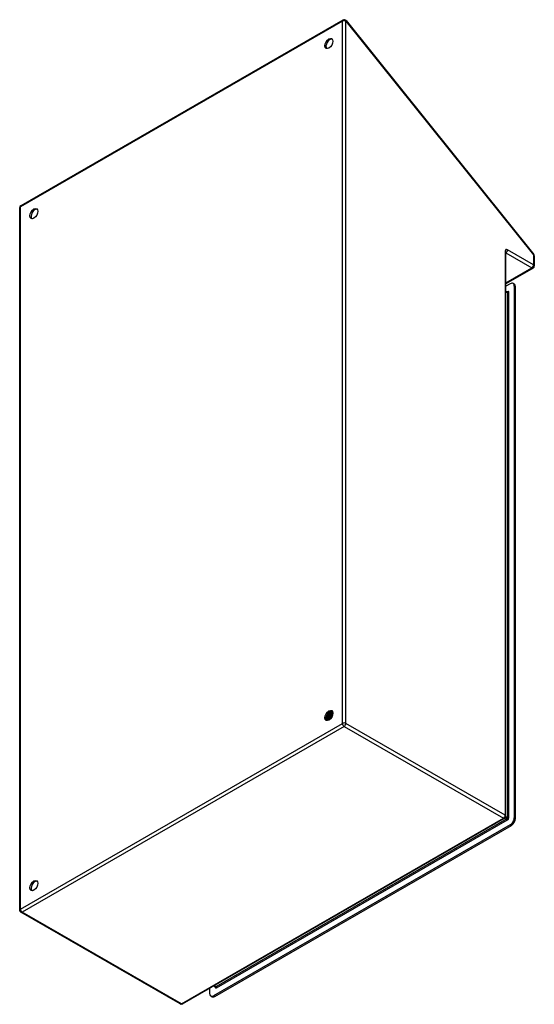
# Model space of a CAD drawing. Header units: inches. Extents: x 95 to 112.9, y 27.3 to 61.5.
import ezdxf

# ---------------------------------------------------------------- set-up
doc = ezdxf.new("R2010")
doc.units = ezdxf.units.IN
doc.header["$MEASUREMENT"] = 0
doc.layers.add('Visible Edges(ANSI)', color=7, linetype='Continuous', lineweight=25)
doc.layers.add('Visible Tangent Edges(ANSI)', color=7, linetype='Continuous', lineweight=25)

msp = doc.modelspace()

# ---------------------------------------------------------------- linework, layer by layer
at = {"layer": 'Visible Edges(ANSI)'}
for p, q in [((106.246, 61.515), (95.051, 55.069)), ((106.354, 61.495), (112.881, 53.379)), ((95.009, 54.996), (95.009, 30.613)), ((111.91, 33.871), (111.91, 53.454)), ((112.9, 53.326), (112.9, 52.978)), ((112.858, 52.905), (111.91, 52.36)), ((112.065, 52.359), (111.91, 52.269)), ((112.201, 52.347), (112.163, 52.368)), ((111.91, 52.101), (111.963, 52.071)), ((112.204, 52.278), (112.204, 33.815)), ((112.242, 33.794), (112.242, 52.256)), ((105.691, 37.295), (105.675, 37.286)), ((105.702, 37.366), (105.699, 37.367)), ((105.726, 37.275), (105.71, 37.266)), ((105.715, 37.394), (105.718, 37.392)), ((105.739, 37.35), (105.736, 37.351)), ((105.752, 37.378), (105.755, 37.377)), ((105.777, 37.334), (105.774, 37.335)), ((105.78, 37.494), (105.779, 37.495)), ((105.781, 37.478), (105.781, 37.459)), ((105.789, 37.363), (105.792, 37.361)), ((105.806, 37.503), (105.809, 37.501)), ((105.814, 37.318), (105.811, 37.32)), ((105.814, 37.478), (105.812, 37.48)), ((105.816, 37.458), (105.816, 37.439)), ((105.826, 37.347), (105.829, 37.346)), ((105.839, 37.486), (105.842, 37.485)), ((105.849, 37.498), (105.846, 37.5)), ((105.849, 37.462), (105.846, 37.464)), ((105.851, 37.303), (105.849, 37.304)), ((105.851, 37.438), (105.851, 37.419)), ((105.863, 37.332), (105.866, 37.331)), ((105.873, 37.469), (105.875, 37.468)), ((105.883, 37.446), (105.88, 37.448)), ((105.883, 37.478), (105.881, 37.48)), ((105.886, 37.418), (105.886, 37.399)), ((105.674, 37.253), (105.671, 37.254)), ((105.676, 37.238), (105.673, 37.24)), ((105.691, 37.26), (105.694, 37.258)), ((105.711, 37.218), (105.708, 37.22)), ((105.712, 37.233), (105.709, 37.235)), ((105.729, 37.241), (105.732, 37.239)), ((105.76, 37.255), (105.744, 37.246)), ((105.75, 37.214), (105.747, 37.215)), ((105.767, 37.222), (105.77, 37.221)), ((105.779, 37.222), (105.776, 37.224)), ((105.793, 37.234), (105.779, 37.226)), ((105.791, 37.233), (105.792, 37.232)), ((100.673, 27.351), (111.868, 33.798)), ((112.065, 33.574), (101.753, 27.636)), ((101.791, 27.615), (112.102, 33.553)), ((100.589, 27.351), (95.051, 30.54)), ((101.614, 27.717), (101.614, 27.893)), ((101.761, 27.978), (101.812, 27.949)), ((101.693, 27.605), (101.655, 27.627))]:
    msp.add_line(p, q, dxfattribs=at)
at = {"layer": 'Visible Edges(ANSI)', "flags": 128}
for points in [[(111.91, 53.456), (111.91, 53.456), (111.91, 53.454)], [(111.967, 52.07), (111.966, 52.07), (111.963, 52.071)], [(105.736, 37.351), (105.733, 37.347), (105.731, 37.343), (105.728, 37.339), (105.725, 37.335), (105.722, 37.331), (105.718, 37.327), (105.715, 37.324), (105.712, 37.32), (105.709, 37.317), (105.706, 37.313), (105.702, 37.31), (105.699, 37.307), (105.696, 37.304), (105.692, 37.301), (105.689, 37.299), (105.685, 37.296), (105.682, 37.294), (105.678, 37.291), (105.675, 37.289), (105.672, 37.287), (105.668, 37.285), (105.665, 37.283), (105.661, 37.282), (105.658, 37.28)], [(105.658, 37.278), (105.661, 37.279), (105.665, 37.28), (105.668, 37.282), (105.672, 37.284), (105.675, 37.286), (105.679, 37.288), (105.683, 37.291), (105.686, 37.293), (105.69, 37.296), (105.693, 37.298), (105.697, 37.301), (105.7, 37.304), (105.704, 37.307), (105.707, 37.311), (105.711, 37.314), (105.714, 37.318), (105.717, 37.321), (105.721, 37.325), (105.724, 37.329), (105.727, 37.333), (105.73, 37.337), (105.733, 37.341), (105.736, 37.345), (105.739, 37.35)], [(105.671, 37.254), (105.671, 37.255), (105.67, 37.256), (105.67, 37.257), (105.669, 37.258), (105.669, 37.259), (105.668, 37.26), (105.668, 37.261), (105.668, 37.262), (105.667, 37.263), (105.667, 37.264), (105.666, 37.265), (105.666, 37.267), (105.665, 37.268), (105.665, 37.269), (105.665, 37.27), (105.664, 37.271), (105.664, 37.272), (105.663, 37.273), (105.663, 37.274), (105.662, 37.275), (105.662, 37.276), (105.662, 37.277), (105.661, 37.278), (105.661, 37.279)], [(105.664, 37.32), (105.666, 37.322), (105.668, 37.323), (105.67, 37.325), (105.672, 37.326), (105.674, 37.328), (105.676, 37.329), (105.678, 37.331), (105.68, 37.333), (105.682, 37.335), (105.684, 37.337), (105.686, 37.338), (105.688, 37.34), (105.689, 37.342), (105.691, 37.344), (105.693, 37.346), (105.695, 37.349), (105.697, 37.351), (105.699, 37.353), (105.7, 37.355), (105.702, 37.357), (105.704, 37.36), (105.706, 37.362), (105.707, 37.364), (105.709, 37.367)], [(105.665, 37.324), (105.667, 37.326), (105.669, 37.327), (105.67, 37.329), (105.672, 37.33), (105.673, 37.332), (105.675, 37.333), (105.677, 37.335), (105.678, 37.336), (105.68, 37.338), (105.681, 37.34), (105.683, 37.341), (105.684, 37.343), (105.686, 37.345), (105.687, 37.347), (105.689, 37.349), (105.69, 37.35), (105.692, 37.352), (105.693, 37.354), (105.695, 37.356), (105.696, 37.358), (105.698, 37.36), (105.699, 37.362), (105.7, 37.364), (105.702, 37.366)], [(105.686, 37.27), (105.686, 37.271), (105.685, 37.271), (105.684, 37.272), (105.683, 37.272), (105.682, 37.272), (105.681, 37.273), (105.68, 37.273), (105.68, 37.274), (105.679, 37.274), (105.678, 37.275), (105.677, 37.275), (105.676, 37.276), (105.675, 37.276), (105.674, 37.276), (105.674, 37.277), (105.673, 37.277), (105.672, 37.278), (105.671, 37.278), (105.67, 37.279), (105.669, 37.279), (105.668, 37.28), (105.668, 37.28), (105.667, 37.281), (105.666, 37.281)], [(105.699, 37.367), (105.697, 37.365), (105.696, 37.363), (105.695, 37.362), (105.694, 37.36), (105.692, 37.358), (105.691, 37.357), (105.69, 37.355), (105.689, 37.353), (105.687, 37.352), (105.686, 37.35), (105.685, 37.349), (105.683, 37.347), (105.682, 37.345), (105.681, 37.344), (105.679, 37.342), (105.678, 37.341), (105.677, 37.339), (105.675, 37.338), (105.674, 37.337), (105.672, 37.335), (105.671, 37.334), (105.67, 37.332), (105.668, 37.331), (105.667, 37.33)], [(105.679, 37.288), (105.679, 37.287), (105.68, 37.286), (105.68, 37.284), (105.681, 37.283), (105.681, 37.282), (105.682, 37.281), (105.682, 37.28), (105.683, 37.278), (105.683, 37.277), (105.684, 37.276), (105.684, 37.275), (105.685, 37.274), (105.685, 37.273), (105.686, 37.271), (105.686, 37.27), (105.687, 37.269), (105.687, 37.268), (105.688, 37.267), (105.688, 37.265), (105.689, 37.264), (105.689, 37.263), (105.69, 37.262), (105.691, 37.261), (105.691, 37.26)], [(105.699, 37.367), (105.698, 37.367), (105.697, 37.368), (105.697, 37.368), (105.696, 37.368), (105.696, 37.369), (105.695, 37.369), (105.694, 37.369), (105.694, 37.37), (105.693, 37.37), (105.693, 37.371), (105.692, 37.371), (105.691, 37.371), (105.691, 37.372), (105.69, 37.372), (105.689, 37.372), (105.689, 37.373), (105.688, 37.373), (105.688, 37.373), (105.687, 37.374), (105.686, 37.374), (105.686, 37.375), (105.685, 37.375), (105.685, 37.375), (105.684, 37.376)], [(105.851, 37.304), (105.844, 37.307), (105.837, 37.31), (105.831, 37.313), (105.824, 37.316), (105.817, 37.319), (105.81, 37.322), (105.803, 37.325), (105.796, 37.328), (105.789, 37.331), (105.782, 37.334), (105.775, 37.337), (105.768, 37.341), (105.761, 37.344), (105.754, 37.347), (105.747, 37.35), (105.74, 37.353), (105.733, 37.356), (105.727, 37.359), (105.72, 37.362), (105.713, 37.365), (105.706, 37.368), (105.699, 37.371), (105.692, 37.374), (105.685, 37.378)], [(105.691, 37.295), (105.693, 37.296), (105.696, 37.298), (105.698, 37.299), (105.701, 37.301), (105.703, 37.303), (105.705, 37.305), (105.708, 37.307), (105.71, 37.309), (105.713, 37.311), (105.715, 37.313), (105.717, 37.315), (105.72, 37.318), (105.722, 37.32), (105.724, 37.323), (105.727, 37.325), (105.729, 37.328), (105.731, 37.33), (105.733, 37.333), (105.736, 37.336), (105.738, 37.338), (105.74, 37.341), (105.742, 37.344), (105.744, 37.347), (105.746, 37.35)], [(105.774, 37.335), (105.771, 37.331), (105.768, 37.326), (105.765, 37.322), (105.762, 37.318), (105.758, 37.314), (105.755, 37.31), (105.752, 37.306), (105.748, 37.302), (105.745, 37.298), (105.742, 37.295), (105.738, 37.291), (105.735, 37.288), (105.731, 37.285), (105.727, 37.282), (105.724, 37.279), (105.72, 37.276), (105.716, 37.273), (105.713, 37.271), (105.709, 37.269), (105.705, 37.266), (105.702, 37.265), (105.698, 37.263), (105.695, 37.261), (105.691, 37.26)], [(105.694, 37.258), (105.698, 37.26), (105.701, 37.261), (105.705, 37.263), (105.709, 37.265), (105.712, 37.267), (105.716, 37.269), (105.72, 37.272), (105.723, 37.275), (105.727, 37.277), (105.73, 37.28), (105.734, 37.283), (105.738, 37.286), (105.741, 37.29), (105.745, 37.293), (105.748, 37.297), (105.752, 37.301), (105.755, 37.304), (105.758, 37.308), (105.762, 37.312), (105.765, 37.316), (105.768, 37.321), (105.771, 37.325), (105.774, 37.329), (105.777, 37.334)], [(105.698, 37.403), (105.699, 37.403), (105.7, 37.402), (105.7, 37.402), (105.701, 37.402), (105.702, 37.401), (105.702, 37.401), (105.703, 37.4), (105.704, 37.4), (105.705, 37.4), (105.705, 37.399), (105.706, 37.399), (105.707, 37.398), (105.707, 37.398), (105.708, 37.398), (105.709, 37.397), (105.709, 37.397), (105.71, 37.396), (105.711, 37.396), (105.711, 37.396), (105.712, 37.395), (105.713, 37.395), (105.714, 37.394), (105.714, 37.394), (105.715, 37.394)], [(105.709, 37.367), (105.709, 37.367), (105.708, 37.367), (105.708, 37.367), (105.708, 37.367), (105.707, 37.367), (105.707, 37.366), (105.707, 37.366), (105.707, 37.366), (105.706, 37.366), (105.706, 37.366), (105.706, 37.366), (105.705, 37.366), (105.705, 37.366), (105.705, 37.366), (105.704, 37.366), (105.704, 37.366), (105.704, 37.366), (105.704, 37.366), (105.703, 37.366), (105.703, 37.366), (105.703, 37.366), (105.702, 37.366), (105.702, 37.366), (105.702, 37.366)], [(105.736, 37.351), (105.735, 37.352), (105.734, 37.352), (105.733, 37.353), (105.732, 37.354), (105.731, 37.354), (105.729, 37.355), (105.728, 37.356), (105.727, 37.356), (105.726, 37.357), (105.725, 37.358), (105.724, 37.358), (105.723, 37.359), (105.721, 37.359), (105.72, 37.36), (105.719, 37.361), (105.718, 37.361), (105.717, 37.362), (105.716, 37.363), (105.715, 37.363), (105.713, 37.364), (105.712, 37.365), (105.711, 37.365), (105.71, 37.366), (105.709, 37.367)], [(105.739, 37.459), (105.738, 37.456), (105.738, 37.453), (105.737, 37.451), (105.736, 37.448), (105.736, 37.445), (105.735, 37.442), (105.734, 37.44), (105.733, 37.437), (105.732, 37.434), (105.731, 37.431), (105.73, 37.429), (105.729, 37.426), (105.728, 37.423), (105.727, 37.42), (105.726, 37.418), (105.725, 37.415), (105.724, 37.412), (105.723, 37.409), (105.721, 37.407), (105.72, 37.404), (105.719, 37.401), (105.718, 37.399), (105.716, 37.396), (105.715, 37.394)], [(105.716, 37.269), (105.717, 37.268), (105.717, 37.267), (105.718, 37.266), (105.718, 37.265), (105.719, 37.264), (105.719, 37.262), (105.72, 37.261), (105.721, 37.26), (105.721, 37.259), (105.722, 37.258), (105.722, 37.256), (105.723, 37.255), (105.723, 37.254), (105.724, 37.253), (105.724, 37.252), (105.725, 37.25), (105.725, 37.249), (105.726, 37.248), (105.726, 37.247), (105.727, 37.246), (105.728, 37.244), (105.728, 37.243), (105.729, 37.242), (105.729, 37.241)], [(105.718, 37.392), (105.719, 37.395), (105.721, 37.398), (105.722, 37.401), (105.724, 37.404), (105.725, 37.407), (105.726, 37.41), (105.728, 37.413), (105.729, 37.415), (105.73, 37.418), (105.731, 37.421), (105.732, 37.424), (105.733, 37.427), (105.734, 37.43), (105.735, 37.433), (105.736, 37.436), (105.737, 37.439), (105.738, 37.442), (105.739, 37.445), (105.74, 37.448), (105.74, 37.451), (105.741, 37.454), (105.742, 37.457), (105.742, 37.46), (105.743, 37.463)], [(105.718, 37.392), (105.718, 37.392), (105.718, 37.392), (105.719, 37.392), (105.719, 37.393), (105.719, 37.393), (105.72, 37.393), (105.72, 37.393), (105.72, 37.393), (105.72, 37.393), (105.721, 37.393), (105.721, 37.393), (105.721, 37.393), (105.722, 37.393), (105.722, 37.393), (105.722, 37.393), (105.722, 37.393), (105.723, 37.393), (105.723, 37.393), (105.723, 37.393), (105.723, 37.393), (105.724, 37.393), (105.724, 37.394), (105.724, 37.394), (105.725, 37.394)], [(105.725, 37.394), (105.726, 37.397), (105.727, 37.4), (105.729, 37.402), (105.73, 37.405), (105.731, 37.408), (105.733, 37.412), (105.734, 37.415), (105.735, 37.418), (105.736, 37.421), (105.737, 37.424), (105.738, 37.427), (105.739, 37.43), (105.74, 37.433), (105.74, 37.436), (105.741, 37.439), (105.742, 37.442), (105.743, 37.445), (105.743, 37.448), (105.744, 37.451), (105.744, 37.454), (105.745, 37.457), (105.745, 37.46), (105.745, 37.463), (105.746, 37.466)], [(105.725, 37.394), (105.726, 37.393), (105.727, 37.392), (105.728, 37.392), (105.729, 37.391), (105.73, 37.39), (105.731, 37.39), (105.733, 37.389), (105.734, 37.388), (105.735, 37.388), (105.736, 37.387), (105.737, 37.386), (105.738, 37.386), (105.739, 37.385), (105.741, 37.384), (105.742, 37.384), (105.743, 37.383), (105.744, 37.383), (105.745, 37.382), (105.746, 37.381), (105.747, 37.381), (105.749, 37.38), (105.75, 37.379), (105.751, 37.379), (105.752, 37.378)], [(105.726, 37.275), (105.728, 37.276), (105.731, 37.278), (105.733, 37.28), (105.736, 37.282), (105.738, 37.283), (105.741, 37.285), (105.743, 37.288), (105.746, 37.29), (105.749, 37.292), (105.751, 37.294), (105.754, 37.297), (105.756, 37.299), (105.758, 37.302), (105.761, 37.304), (105.763, 37.307), (105.766, 37.31), (105.768, 37.312), (105.77, 37.315), (105.772, 37.318), (105.775, 37.321), (105.777, 37.324), (105.779, 37.327), (105.781, 37.331), (105.783, 37.334)], [(105.811, 37.32), (105.808, 37.315), (105.806, 37.31), (105.803, 37.306), (105.799, 37.302), (105.796, 37.297), (105.793, 37.293), (105.79, 37.289), (105.786, 37.285), (105.783, 37.282), (105.78, 37.278), (105.776, 37.274), (105.773, 37.271), (105.769, 37.268), (105.766, 37.264), (105.762, 37.261), (105.758, 37.259), (105.755, 37.256), (105.751, 37.253), (105.747, 37.251), (105.744, 37.248), (105.74, 37.246), (105.736, 37.244), (105.733, 37.243), (105.729, 37.241)], [(105.732, 37.239), (105.736, 37.241), (105.739, 37.243), (105.743, 37.245), (105.747, 37.247), (105.75, 37.249), (105.754, 37.252), (105.758, 37.254), (105.761, 37.257), (105.765, 37.26), (105.769, 37.263), (105.772, 37.266), (105.776, 37.27), (105.779, 37.273), (105.783, 37.277), (105.786, 37.28), (105.79, 37.284), (105.793, 37.288), (105.796, 37.292), (105.799, 37.296), (105.802, 37.3), (105.806, 37.305), (105.809, 37.309), (105.812, 37.314), (105.814, 37.318)], [(105.746, 37.35), (105.746, 37.35), (105.745, 37.35), (105.745, 37.35), (105.745, 37.35), (105.745, 37.35), (105.744, 37.35), (105.744, 37.35), (105.744, 37.35), (105.744, 37.35), (105.743, 37.35), (105.743, 37.35), (105.743, 37.35), (105.742, 37.35), (105.742, 37.35), (105.742, 37.35), (105.742, 37.35), (105.741, 37.35), (105.741, 37.35), (105.741, 37.35), (105.74, 37.35), (105.74, 37.35), (105.74, 37.35), (105.74, 37.35), (105.739, 37.35)], [(105.774, 37.335), (105.773, 37.336), (105.772, 37.336), (105.77, 37.337), (105.769, 37.338), (105.768, 37.338), (105.767, 37.339), (105.766, 37.34), (105.765, 37.34), (105.763, 37.341), (105.762, 37.341), (105.761, 37.342), (105.76, 37.343), (105.759, 37.343), (105.758, 37.344), (105.756, 37.345), (105.755, 37.345), (105.754, 37.346), (105.753, 37.346), (105.752, 37.347), (105.751, 37.348), (105.749, 37.348), (105.748, 37.349), (105.747, 37.35), (105.746, 37.35)], [(105.778, 37.494), (105.778, 37.489), (105.778, 37.485), (105.778, 37.48), (105.778, 37.476), (105.778, 37.471), (105.778, 37.466), (105.777, 37.462), (105.777, 37.457), (105.776, 37.452), (105.775, 37.447), (105.775, 37.442), (105.773, 37.437), (105.772, 37.432), (105.771, 37.427), (105.77, 37.422), (105.768, 37.417), (105.766, 37.412), (105.765, 37.407), (105.763, 37.402), (105.761, 37.397), (105.759, 37.393), (105.757, 37.388), (105.754, 37.383), (105.752, 37.378)], [(105.755, 37.377), (105.757, 37.382), (105.76, 37.387), (105.762, 37.392), (105.764, 37.397), (105.766, 37.402), (105.768, 37.407), (105.77, 37.412), (105.771, 37.417), (105.773, 37.422), (105.774, 37.427), (105.775, 37.432), (105.777, 37.437), (105.778, 37.442), (105.779, 37.447), (105.779, 37.452), (105.78, 37.457), (105.78, 37.462), (105.781, 37.467), (105.781, 37.472), (105.781, 37.476), (105.781, 37.481), (105.781, 37.486), (105.781, 37.49), (105.78, 37.494)], [(105.755, 37.377), (105.755, 37.377), (105.756, 37.377), (105.756, 37.377), (105.756, 37.377), (105.756, 37.377), (105.757, 37.377), (105.757, 37.377), (105.757, 37.377), (105.757, 37.377), (105.758, 37.377), (105.758, 37.377), (105.758, 37.377), (105.758, 37.377), (105.759, 37.377), (105.759, 37.377), (105.759, 37.377), (105.759, 37.377), (105.76, 37.377), (105.76, 37.377), (105.76, 37.377), (105.761, 37.377), (105.761, 37.377), (105.761, 37.378), (105.761, 37.378)], [(105.76, 37.255), (105.763, 37.256), (105.766, 37.258), (105.768, 37.26), (105.771, 37.262), (105.774, 37.264), (105.776, 37.266), (105.779, 37.268), (105.782, 37.27), (105.784, 37.273), (105.787, 37.275), (105.79, 37.278), (105.792, 37.28), (105.795, 37.283), (105.797, 37.286), (105.8, 37.289), (105.802, 37.292), (105.805, 37.295), (105.807, 37.298), (105.809, 37.301), (105.812, 37.304), (105.814, 37.307), (105.816, 37.311), (105.818, 37.314), (105.82, 37.317)], [(105.761, 37.378), (105.763, 37.381), (105.764, 37.384), (105.766, 37.388), (105.767, 37.391), (105.769, 37.395), (105.77, 37.398), (105.771, 37.401), (105.772, 37.405), (105.773, 37.408), (105.774, 37.412), (105.775, 37.415), (105.776, 37.419), (105.777, 37.422), (105.778, 37.426), (105.778, 37.429), (105.779, 37.433), (105.779, 37.436), (105.78, 37.439), (105.78, 37.443), (105.781, 37.446), (105.781, 37.449), (105.781, 37.453), (105.781, 37.456), (105.781, 37.459)], [(105.761, 37.378), (105.762, 37.377), (105.764, 37.376), (105.765, 37.376), (105.766, 37.375), (105.767, 37.374), (105.768, 37.374), (105.769, 37.373), (105.771, 37.372), (105.772, 37.372), (105.773, 37.371), (105.774, 37.371), (105.775, 37.37), (105.776, 37.369), (105.777, 37.369), (105.779, 37.368), (105.78, 37.368), (105.781, 37.367), (105.782, 37.366), (105.783, 37.366), (105.784, 37.365), (105.786, 37.364), (105.787, 37.364), (105.788, 37.363), (105.789, 37.363)], [(105.849, 37.304), (105.846, 37.299), (105.843, 37.295), (105.84, 37.29), (105.837, 37.286), (105.834, 37.281), (105.831, 37.277), (105.828, 37.273), (105.824, 37.269), (105.821, 37.265), (105.818, 37.261), (105.814, 37.258), (105.811, 37.254), (105.807, 37.251), (105.804, 37.247), (105.8, 37.244), (105.797, 37.241), (105.793, 37.238), (105.789, 37.236), (105.786, 37.233), (105.782, 37.231), (105.778, 37.228), (105.775, 37.226), (105.771, 37.224), (105.767, 37.222)], [(105.783, 37.334), (105.783, 37.334), (105.783, 37.334), (105.782, 37.334), (105.782, 37.334), (105.782, 37.334), (105.782, 37.334), (105.781, 37.334), (105.781, 37.334), (105.781, 37.334), (105.781, 37.334), (105.78, 37.334), (105.78, 37.334), (105.78, 37.334), (105.78, 37.334), (105.779, 37.334), (105.779, 37.334), (105.779, 37.334), (105.778, 37.334), (105.778, 37.334), (105.778, 37.334), (105.778, 37.334), (105.777, 37.334), (105.777, 37.334), (105.777, 37.334)], [(105.809, 37.479), (105.808, 37.48), (105.807, 37.481), (105.805, 37.481), (105.804, 37.482), (105.803, 37.482), (105.802, 37.483), (105.801, 37.484), (105.799, 37.484), (105.798, 37.485), (105.797, 37.485), (105.796, 37.486), (105.795, 37.487), (105.793, 37.487), (105.792, 37.488), (105.791, 37.488), (105.79, 37.489), (105.789, 37.49), (105.787, 37.49), (105.786, 37.491), (105.785, 37.492), (105.784, 37.492), (105.783, 37.493), (105.781, 37.493), (105.78, 37.494)], [(105.812, 37.48), (105.81, 37.48), (105.809, 37.479), (105.808, 37.479), (105.807, 37.479), (105.805, 37.479), (105.804, 37.478), (105.803, 37.478), (105.802, 37.478), (105.8, 37.478), (105.799, 37.477), (105.798, 37.477), (105.796, 37.477), (105.795, 37.477), (105.794, 37.477), (105.793, 37.476), (105.791, 37.476), (105.79, 37.476), (105.789, 37.476), (105.788, 37.476), (105.786, 37.475), (105.785, 37.475), (105.784, 37.475), (105.782, 37.475), (105.781, 37.474)], [(105.811, 37.32), (105.81, 37.32), (105.809, 37.321), (105.808, 37.321), (105.807, 37.322), (105.805, 37.322), (105.804, 37.323), (105.803, 37.324), (105.802, 37.324), (105.801, 37.325), (105.8, 37.325), (105.798, 37.326), (105.797, 37.327), (105.796, 37.327), (105.795, 37.328), (105.794, 37.328), (105.793, 37.329), (105.791, 37.33), (105.79, 37.33), (105.789, 37.331), (105.788, 37.331), (105.787, 37.332), (105.785, 37.333), (105.784, 37.333), (105.783, 37.334)], [(105.786, 37.499), (105.787, 37.5), (105.788, 37.5), (105.789, 37.5), (105.789, 37.5), (105.79, 37.5), (105.791, 37.5), (105.792, 37.5), (105.793, 37.501), (105.794, 37.501), (105.794, 37.501), (105.795, 37.501), (105.796, 37.501), (105.797, 37.501), (105.798, 37.501), (105.799, 37.502), (105.799, 37.502), (105.8, 37.502), (105.801, 37.502), (105.802, 37.502), (105.803, 37.502), (105.803, 37.502), (105.804, 37.502), (105.805, 37.503), (105.806, 37.503)], [(105.812, 37.48), (105.812, 37.475), (105.813, 37.471), (105.813, 37.466), (105.813, 37.462), (105.813, 37.457), (105.813, 37.453), (105.813, 37.448), (105.812, 37.443), (105.812, 37.438), (105.811, 37.433), (105.81, 37.428), (105.81, 37.423), (105.808, 37.418), (105.807, 37.413), (105.806, 37.408), (105.805, 37.403), (105.803, 37.398), (105.801, 37.393), (105.8, 37.388), (105.798, 37.383), (105.796, 37.377), (105.794, 37.372), (105.791, 37.368), (105.789, 37.363)], [(105.792, 37.361), (105.794, 37.366), (105.797, 37.371), (105.799, 37.376), (105.801, 37.381), (105.803, 37.386), (105.804, 37.391), (105.806, 37.397), (105.808, 37.402), (105.809, 37.407), (105.81, 37.412), (105.811, 37.417), (105.812, 37.422), (105.813, 37.427), (105.814, 37.432), (105.815, 37.437), (105.815, 37.442), (105.816, 37.446), (105.816, 37.451), (105.816, 37.456), (105.816, 37.461), (105.816, 37.465), (105.815, 37.47), (105.815, 37.474), (105.814, 37.478)], [(105.792, 37.361), (105.792, 37.361), (105.793, 37.361), (105.793, 37.361), (105.793, 37.361), (105.793, 37.361), (105.794, 37.361), (105.794, 37.361), (105.794, 37.361), (105.794, 37.361), (105.795, 37.361), (105.795, 37.361), (105.795, 37.361), (105.795, 37.361), (105.796, 37.361), (105.796, 37.361), (105.796, 37.361), (105.796, 37.361), (105.796, 37.361), (105.797, 37.361), (105.797, 37.361), (105.797, 37.361), (105.797, 37.361), (105.798, 37.361), (105.798, 37.361)], [(105.798, 37.361), (105.799, 37.365), (105.801, 37.368), (105.802, 37.371), (105.803, 37.374), (105.805, 37.378), (105.806, 37.381), (105.807, 37.384), (105.808, 37.388), (105.809, 37.391), (105.81, 37.394), (105.811, 37.398), (105.811, 37.401), (105.812, 37.404), (105.813, 37.407), (105.813, 37.411), (105.814, 37.414), (105.814, 37.417), (105.815, 37.42), (105.815, 37.424), (105.815, 37.427), (105.816, 37.43), (105.816, 37.433), (105.816, 37.436), (105.816, 37.439)], [(105.798, 37.361), (105.799, 37.361), (105.8, 37.36), (105.801, 37.36), (105.803, 37.359), (105.804, 37.358), (105.805, 37.358), (105.806, 37.357), (105.807, 37.357), (105.808, 37.356), (105.81, 37.355), (105.811, 37.355), (105.812, 37.354), (105.813, 37.354), (105.814, 37.353), (105.815, 37.352), (105.817, 37.352), (105.818, 37.351), (105.819, 37.351), (105.82, 37.35), (105.821, 37.35), (105.823, 37.349), (105.824, 37.348), (105.825, 37.348), (105.826, 37.347)], [(105.803, 37.509), (105.803, 37.509), (105.803, 37.509), (105.804, 37.509), (105.804, 37.508), (105.804, 37.508), (105.804, 37.508), (105.804, 37.508), (105.804, 37.507), (105.804, 37.507), (105.804, 37.507), (105.804, 37.506), (105.805, 37.506), (105.805, 37.506), (105.805, 37.506), (105.805, 37.505), (105.805, 37.505), (105.805, 37.505), (105.805, 37.504), (105.805, 37.504), (105.806, 37.504), (105.806, 37.504), (105.806, 37.503), (105.806, 37.503), (105.806, 37.503)], [(105.809, 37.501), (105.808, 37.502), (105.808, 37.502), (105.808, 37.503), (105.808, 37.503), (105.808, 37.503), (105.808, 37.504), (105.808, 37.504), (105.807, 37.504), (105.807, 37.505), (105.807, 37.505), (105.807, 37.506), (105.807, 37.506), (105.807, 37.506), (105.806, 37.507), (105.806, 37.507), (105.806, 37.507), (105.806, 37.508), (105.806, 37.508), (105.806, 37.508), (105.805, 37.509), (105.805, 37.509), (105.805, 37.51), (105.805, 37.51), (105.805, 37.51)], [(105.809, 37.501), (105.809, 37.501), (105.809, 37.5), (105.809, 37.499), (105.809, 37.498), (105.809, 37.497), (105.809, 37.496), (105.809, 37.495), (105.808, 37.495), (105.808, 37.494), (105.808, 37.493), (105.808, 37.492), (105.808, 37.491), (105.808, 37.49), (105.808, 37.489), (105.808, 37.488), (105.808, 37.488), (105.808, 37.487), (105.808, 37.486), (105.808, 37.485), (105.808, 37.484), (105.808, 37.483), (105.808, 37.482), (105.808, 37.481), (105.808, 37.481)], [(105.808, 37.481), (105.81, 37.481), (105.811, 37.481), (105.812, 37.481), (105.813, 37.481), (105.815, 37.482), (105.816, 37.482), (105.817, 37.482), (105.819, 37.482), (105.82, 37.483), (105.821, 37.483), (105.823, 37.483), (105.824, 37.483), (105.825, 37.484), (105.826, 37.484), (105.828, 37.484), (105.829, 37.484), (105.83, 37.484), (105.832, 37.485), (105.833, 37.485), (105.834, 37.485), (105.836, 37.485), (105.837, 37.486), (105.838, 37.486), (105.839, 37.486)], [(105.82, 37.317), (105.82, 37.318), (105.82, 37.318), (105.82, 37.318), (105.819, 37.318), (105.819, 37.318), (105.819, 37.318), (105.819, 37.318), (105.818, 37.318), (105.818, 37.318), (105.818, 37.318), (105.818, 37.318), (105.817, 37.318), (105.817, 37.318), (105.817, 37.318), (105.817, 37.318), (105.816, 37.318), (105.816, 37.318), (105.816, 37.318), (105.816, 37.318), (105.815, 37.318), (105.815, 37.318), (105.815, 37.318), (105.815, 37.318), (105.814, 37.318)], [(105.841, 37.463), (105.84, 37.463), (105.839, 37.464), (105.838, 37.464), (105.837, 37.465), (105.836, 37.466), (105.835, 37.466), (105.833, 37.467), (105.832, 37.467), (105.831, 37.468), (105.83, 37.468), (105.829, 37.469), (105.828, 37.47), (105.827, 37.47), (105.826, 37.471), (105.825, 37.471), (105.824, 37.472), (105.822, 37.472), (105.821, 37.473), (105.82, 37.474), (105.819, 37.474), (105.818, 37.475), (105.817, 37.475), (105.816, 37.476), (105.815, 37.476)], [(105.846, 37.464), (105.845, 37.463), (105.843, 37.463), (105.842, 37.463), (105.841, 37.463), (105.84, 37.462), (105.838, 37.462), (105.837, 37.462), (105.836, 37.462), (105.835, 37.462), (105.833, 37.461), (105.832, 37.461), (105.831, 37.461), (105.83, 37.461), (105.828, 37.46), (105.827, 37.46), (105.826, 37.46), (105.825, 37.46), (105.823, 37.459), (105.822, 37.459), (105.821, 37.459), (105.82, 37.459), (105.818, 37.458), (105.817, 37.458), (105.816, 37.458)], [(105.842, 37.485), (105.841, 37.486), (105.841, 37.488), (105.84, 37.49), (105.839, 37.491), (105.838, 37.493), (105.837, 37.494), (105.836, 37.496), (105.836, 37.497), (105.835, 37.499), (105.834, 37.5), (105.833, 37.501), (105.832, 37.503), (105.831, 37.504), (105.829, 37.505), (105.828, 37.506), (105.827, 37.508), (105.826, 37.509), (105.825, 37.51), (105.824, 37.511), (105.823, 37.512), (105.821, 37.513), (105.82, 37.514), (105.819, 37.515), (105.817, 37.516)], [(105.817, 37.516), (105.818, 37.515), (105.819, 37.514), (105.821, 37.513), (105.822, 37.512), (105.823, 37.511), (105.824, 37.51), (105.825, 37.509), (105.826, 37.508), (105.827, 37.506), (105.828, 37.505), (105.829, 37.504), (105.83, 37.503), (105.831, 37.502), (105.832, 37.5), (105.833, 37.499), (105.833, 37.498), (105.834, 37.496), (105.835, 37.495), (105.836, 37.494), (105.837, 37.492), (105.837, 37.491), (105.838, 37.489), (105.839, 37.488), (105.839, 37.486)], [(105.849, 37.304), (105.848, 37.304), (105.846, 37.305), (105.845, 37.306), (105.844, 37.306), (105.843, 37.307), (105.842, 37.307), (105.84, 37.308), (105.839, 37.308), (105.838, 37.309), (105.837, 37.309), (105.836, 37.31), (105.834, 37.311), (105.833, 37.311), (105.832, 37.312), (105.831, 37.312), (105.83, 37.313), (105.829, 37.313), (105.827, 37.314), (105.826, 37.315), (105.825, 37.315), (105.824, 37.316), (105.823, 37.316), (105.821, 37.317), (105.82, 37.317)], [(105.846, 37.464), (105.847, 37.459), (105.847, 37.455), (105.848, 37.451), (105.848, 37.446), (105.848, 37.442), (105.848, 37.437), (105.848, 37.432), (105.848, 37.427), (105.847, 37.423), (105.847, 37.418), (105.846, 37.413), (105.845, 37.408), (105.844, 37.403), (105.843, 37.398), (105.842, 37.393), (105.841, 37.388), (105.839, 37.382), (105.838, 37.377), (105.836, 37.372), (105.834, 37.367), (105.832, 37.362), (105.83, 37.357), (105.828, 37.352), (105.826, 37.347)], [(105.828, 37.506), (105.831, 37.506), (105.833, 37.505), (105.836, 37.504), (105.838, 37.503), (105.84, 37.503), (105.842, 37.502), (105.844, 37.5), (105.847, 37.499), (105.849, 37.498), (105.851, 37.497), (105.853, 37.495), (105.854, 37.494), (105.856, 37.492), (105.858, 37.49), (105.86, 37.489), (105.861, 37.487), (105.863, 37.485), (105.865, 37.483), (105.866, 37.481), (105.868, 37.479), (105.869, 37.476), (105.87, 37.474), (105.872, 37.472), (105.873, 37.469)], [(105.829, 37.346), (105.831, 37.351), (105.833, 37.356), (105.835, 37.361), (105.837, 37.366), (105.839, 37.371), (105.841, 37.376), (105.842, 37.381), (105.844, 37.386), (105.845, 37.391), (105.846, 37.396), (105.847, 37.401), (105.848, 37.407), (105.849, 37.411), (105.849, 37.416), (105.85, 37.421), (105.85, 37.426), (105.851, 37.431), (105.851, 37.436), (105.851, 37.44), (105.851, 37.445), (105.85, 37.449), (105.85, 37.454), (105.849, 37.458), (105.849, 37.462)], [(105.829, 37.346), (105.829, 37.346), (105.83, 37.346), (105.83, 37.346), (105.83, 37.346), (105.83, 37.346), (105.83, 37.346), (105.831, 37.346), (105.831, 37.346), (105.831, 37.346), (105.831, 37.346), (105.832, 37.346), (105.832, 37.346), (105.832, 37.346), (105.832, 37.346), (105.832, 37.346), (105.833, 37.346), (105.833, 37.346), (105.833, 37.346), (105.833, 37.346), (105.834, 37.346), (105.834, 37.346), (105.834, 37.346), (105.834, 37.345), (105.834, 37.345)], [(105.834, 37.345), (105.836, 37.349), (105.837, 37.352), (105.838, 37.355), (105.839, 37.358), (105.84, 37.361), (105.841, 37.364), (105.842, 37.367), (105.843, 37.37), (105.844, 37.373), (105.845, 37.377), (105.846, 37.38), (105.847, 37.383), (105.847, 37.386), (105.848, 37.389), (105.848, 37.392), (105.849, 37.395), (105.849, 37.398), (105.85, 37.401), (105.85, 37.404), (105.85, 37.407), (105.851, 37.41), (105.851, 37.413), (105.851, 37.416), (105.851, 37.419)], [(105.834, 37.345), (105.836, 37.345), (105.837, 37.344), (105.838, 37.344), (105.839, 37.343), (105.84, 37.343), (105.842, 37.342), (105.843, 37.341), (105.844, 37.341), (105.845, 37.34), (105.846, 37.34), (105.848, 37.339), (105.849, 37.339), (105.85, 37.338), (105.851, 37.337), (105.852, 37.337), (105.853, 37.336), (105.855, 37.336), (105.856, 37.335), (105.857, 37.335), (105.858, 37.334), (105.859, 37.333), (105.861, 37.333), (105.862, 37.332), (105.863, 37.332)], [(105.842, 37.485), (105.842, 37.484), (105.842, 37.483), (105.842, 37.482), (105.842, 37.481), (105.842, 37.48), (105.842, 37.479), (105.842, 37.479), (105.842, 37.478), (105.842, 37.477), (105.842, 37.476), (105.842, 37.475), (105.842, 37.474), (105.842, 37.473), (105.842, 37.472), (105.842, 37.471), (105.842, 37.471), (105.842, 37.47), (105.842, 37.469), (105.842, 37.468), (105.842, 37.467), (105.842, 37.466), (105.842, 37.465), (105.842, 37.464), (105.842, 37.463)], [(105.842, 37.463), (105.843, 37.464), (105.844, 37.464), (105.846, 37.464), (105.847, 37.464), (105.848, 37.465), (105.85, 37.465), (105.851, 37.465), (105.852, 37.465), (105.853, 37.466), (105.855, 37.466), (105.856, 37.466), (105.857, 37.466), (105.859, 37.467), (105.86, 37.467), (105.861, 37.467), (105.862, 37.467), (105.864, 37.468), (105.865, 37.468), (105.866, 37.468), (105.868, 37.468), (105.869, 37.469), (105.87, 37.469), (105.871, 37.469), (105.873, 37.469)], [(105.875, 37.468), (105.875, 37.47), (105.874, 37.471), (105.873, 37.473), (105.872, 37.474), (105.871, 37.476), (105.87, 37.477), (105.869, 37.479), (105.868, 37.48), (105.867, 37.482), (105.866, 37.483), (105.865, 37.484), (105.864, 37.486), (105.863, 37.487), (105.862, 37.488), (105.86, 37.489), (105.859, 37.49), (105.858, 37.491), (105.857, 37.492), (105.855, 37.493), (105.854, 37.494), (105.853, 37.495), (105.851, 37.496), (105.85, 37.497), (105.849, 37.498)], [(105.873, 37.446), (105.872, 37.447), (105.871, 37.447), (105.87, 37.448), (105.869, 37.448), (105.868, 37.449), (105.867, 37.449), (105.866, 37.45), (105.865, 37.45), (105.864, 37.451), (105.863, 37.451), (105.862, 37.452), (105.861, 37.452), (105.86, 37.453), (105.859, 37.453), (105.858, 37.454), (105.857, 37.454), (105.856, 37.455), (105.855, 37.455), (105.854, 37.456), (105.853, 37.457), (105.852, 37.457), (105.851, 37.458), (105.85, 37.458), (105.849, 37.459)], [(105.88, 37.448), (105.879, 37.447), (105.878, 37.447), (105.876, 37.447), (105.875, 37.447), (105.874, 37.446), (105.873, 37.446), (105.871, 37.446), (105.87, 37.446), (105.869, 37.445), (105.868, 37.445), (105.867, 37.445), (105.865, 37.445), (105.864, 37.444), (105.863, 37.444), (105.862, 37.444), (105.86, 37.444), (105.859, 37.443), (105.858, 37.443), (105.857, 37.443), (105.856, 37.443), (105.854, 37.442), (105.853, 37.442), (105.852, 37.442), (105.851, 37.442)], [(105.863, 37.486), (105.865, 37.486), (105.866, 37.486), (105.868, 37.485), (105.869, 37.485), (105.871, 37.484), (105.872, 37.484), (105.873, 37.483), (105.875, 37.483), (105.876, 37.482), (105.877, 37.481), (105.879, 37.481), (105.88, 37.48), (105.881, 37.479), (105.883, 37.478), (105.884, 37.478), (105.885, 37.477), (105.886, 37.476), (105.888, 37.475), (105.889, 37.474), (105.89, 37.473), (105.891, 37.472), (105.892, 37.471), (105.893, 37.47), (105.894, 37.469)], [(105.88, 37.448), (105.881, 37.443), (105.881, 37.439), (105.882, 37.435), (105.882, 37.43), (105.883, 37.426), (105.883, 37.421), (105.883, 37.417), (105.883, 37.412), (105.882, 37.407), (105.882, 37.402), (105.881, 37.397), (105.881, 37.392), (105.88, 37.387), (105.879, 37.382), (105.878, 37.377), (105.877, 37.372), (105.875, 37.367), (105.874, 37.362), (105.872, 37.357), (105.871, 37.352), (105.869, 37.347), (105.867, 37.342), (105.865, 37.337), (105.863, 37.332)], [(105.866, 37.331), (105.868, 37.336), (105.87, 37.341), (105.872, 37.346), (105.874, 37.351), (105.875, 37.356), (105.877, 37.361), (105.878, 37.366), (105.88, 37.371), (105.881, 37.376), (105.882, 37.381), (105.883, 37.386), (105.884, 37.391), (105.884, 37.396), (105.885, 37.401), (105.885, 37.406), (105.885, 37.411), (105.886, 37.415), (105.886, 37.42), (105.885, 37.425), (105.885, 37.429), (105.885, 37.434), (105.884, 37.438), (105.883, 37.442), (105.883, 37.446)], [(105.875, 37.468), (105.875, 37.467), (105.875, 37.466), (105.875, 37.465), (105.875, 37.464), (105.875, 37.464), (105.875, 37.463), (105.875, 37.462), (105.875, 37.461), (105.875, 37.46), (105.875, 37.459), (105.875, 37.458), (105.875, 37.457), (105.875, 37.456), (105.875, 37.456), (105.875, 37.455), (105.875, 37.454), (105.875, 37.453), (105.875, 37.452), (105.875, 37.451), (105.875, 37.45), (105.875, 37.449), (105.875, 37.448), (105.875, 37.447), (105.875, 37.447)], [(105.881, 37.447), (105.881, 37.447), (105.882, 37.447), (105.883, 37.448), (105.883, 37.448), (105.884, 37.448), (105.885, 37.448), (105.885, 37.448), (105.886, 37.448), (105.886, 37.448), (105.887, 37.448), (105.888, 37.449), (105.888, 37.449), (105.889, 37.449), (105.889, 37.449), (105.89, 37.449), (105.891, 37.449), (105.891, 37.449), (105.892, 37.449), (105.893, 37.45), (105.893, 37.45), (105.894, 37.45), (105.894, 37.45), (105.895, 37.45), (105.896, 37.45)], [(105.894, 37.47), (105.894, 37.471), (105.893, 37.471), (105.893, 37.471), (105.892, 37.472), (105.892, 37.472), (105.892, 37.472), (105.891, 37.473), (105.891, 37.473), (105.89, 37.473), (105.89, 37.474), (105.889, 37.474), (105.889, 37.474), (105.889, 37.475), (105.888, 37.475), (105.888, 37.475), (105.887, 37.476), (105.887, 37.476), (105.886, 37.476), (105.886, 37.477), (105.885, 37.477), (105.885, 37.477), (105.884, 37.477), (105.884, 37.478), (105.883, 37.478)], [(105.895, 37.435), (105.895, 37.435), (105.894, 37.435), (105.894, 37.435), (105.893, 37.436), (105.893, 37.436), (105.892, 37.436), (105.892, 37.436), (105.891, 37.437), (105.891, 37.437), (105.89, 37.437), (105.89, 37.437), (105.89, 37.438), (105.889, 37.438), (105.889, 37.438), (105.888, 37.438), (105.888, 37.439), (105.887, 37.439), (105.887, 37.439), (105.886, 37.439), (105.886, 37.44), (105.885, 37.44), (105.885, 37.44), (105.884, 37.44), (105.884, 37.441)], [(105.884, 37.374), (105.884, 37.375), (105.884, 37.377), (105.884, 37.378), (105.884, 37.379), (105.884, 37.38), (105.884, 37.381), (105.885, 37.382), (105.885, 37.383), (105.885, 37.384), (105.885, 37.385), (105.885, 37.386), (105.885, 37.387), (105.885, 37.388), (105.885, 37.389), (105.885, 37.39), (105.885, 37.391), (105.885, 37.392), (105.885, 37.393), (105.885, 37.394), (105.886, 37.395), (105.886, 37.396), (105.886, 37.397), (105.886, 37.398), (105.886, 37.399)], [(105.895, 37.427), (105.894, 37.427), (105.894, 37.427), (105.894, 37.427), (105.893, 37.427), (105.893, 37.427), (105.892, 37.427), (105.892, 37.426), (105.892, 37.426), (105.891, 37.426), (105.891, 37.426), (105.89, 37.426), (105.89, 37.426), (105.89, 37.426), (105.889, 37.426), (105.889, 37.426), (105.888, 37.426), (105.888, 37.426), (105.888, 37.425), (105.887, 37.425), (105.887, 37.425), (105.887, 37.425), (105.886, 37.425), (105.886, 37.425), (105.885, 37.425)], [(105.671, 37.254), (105.67, 37.254), (105.67, 37.254), (105.669, 37.254), (105.669, 37.254), (105.668, 37.254), (105.668, 37.254), (105.667, 37.254), (105.666, 37.254), (105.666, 37.254), (105.665, 37.254), (105.665, 37.254), (105.664, 37.254), (105.664, 37.254), (105.663, 37.254), (105.663, 37.254), (105.662, 37.254), (105.662, 37.254), (105.661, 37.254), (105.66, 37.254), (105.66, 37.254), (105.659, 37.254), (105.659, 37.254), (105.658, 37.254), (105.658, 37.254)], [(105.658, 37.253), (105.659, 37.253), (105.659, 37.253), (105.66, 37.253), (105.66, 37.253), (105.661, 37.252), (105.662, 37.252), (105.662, 37.252), (105.663, 37.252), (105.664, 37.252), (105.664, 37.252), (105.665, 37.252), (105.666, 37.252), (105.666, 37.252), (105.667, 37.252), (105.668, 37.252), (105.668, 37.252), (105.669, 37.252), (105.67, 37.252), (105.671, 37.252), (105.671, 37.252), (105.672, 37.253), (105.673, 37.253), (105.673, 37.253), (105.674, 37.253)], [(105.709, 37.235), (105.706, 37.234), (105.704, 37.234), (105.701, 37.234), (105.699, 37.234), (105.696, 37.234), (105.694, 37.234), (105.692, 37.234), (105.689, 37.234), (105.687, 37.235), (105.685, 37.235), (105.683, 37.236), (105.681, 37.237), (105.678, 37.238), (105.676, 37.238), (105.674, 37.239), (105.673, 37.241), (105.671, 37.242), (105.669, 37.243), (105.667, 37.244), (105.665, 37.246), (105.664, 37.247), (105.662, 37.249), (105.661, 37.251), (105.659, 37.253)], [(105.69, 37.261), (105.69, 37.261), (105.689, 37.26), (105.688, 37.26), (105.688, 37.26), (105.687, 37.259), (105.686, 37.259), (105.686, 37.259), (105.685, 37.258), (105.684, 37.258), (105.684, 37.258), (105.683, 37.257), (105.682, 37.257), (105.682, 37.257), (105.681, 37.256), (105.68, 37.256), (105.679, 37.256), (105.679, 37.255), (105.678, 37.255), (105.677, 37.255), (105.677, 37.254), (105.676, 37.254), (105.675, 37.253), (105.675, 37.253), (105.674, 37.253)], [(105.676, 37.238), (105.677, 37.238), (105.679, 37.237), (105.68, 37.236), (105.681, 37.236), (105.683, 37.235), (105.684, 37.235), (105.685, 37.234), (105.687, 37.234), (105.688, 37.234), (105.69, 37.233), (105.691, 37.233), (105.693, 37.233), (105.694, 37.233), (105.696, 37.232), (105.697, 37.232), (105.699, 37.232), (105.7, 37.232), (105.702, 37.232), (105.704, 37.232), (105.705, 37.232), (105.707, 37.233), (105.709, 37.233), (105.71, 37.233), (105.712, 37.233)], [(105.747, 37.215), (105.744, 37.215), (105.742, 37.214), (105.739, 37.214), (105.736, 37.214), (105.734, 37.214), (105.731, 37.214), (105.729, 37.214), (105.726, 37.214), (105.724, 37.215), (105.721, 37.215), (105.719, 37.216), (105.717, 37.216), (105.714, 37.217), (105.712, 37.218), (105.71, 37.219), (105.708, 37.22), (105.706, 37.221), (105.704, 37.223), (105.702, 37.224), (105.701, 37.226), (105.699, 37.227), (105.697, 37.229), (105.696, 37.231), (105.694, 37.233)], [(105.709, 37.235), (105.708, 37.236), (105.708, 37.237), (105.708, 37.238), (105.707, 37.239), (105.707, 37.24), (105.706, 37.241), (105.706, 37.242), (105.705, 37.243), (105.705, 37.244), (105.704, 37.245), (105.704, 37.246), (105.703, 37.247), (105.703, 37.248), (105.703, 37.249), (105.702, 37.25), (105.702, 37.251), (105.701, 37.252), (105.701, 37.253), (105.7, 37.254), (105.7, 37.256), (105.699, 37.257), (105.699, 37.258), (105.698, 37.259), (105.698, 37.26)], [(105.725, 37.25), (105.724, 37.25), (105.723, 37.251), (105.722, 37.251), (105.721, 37.252), (105.72, 37.252), (105.719, 37.253), (105.718, 37.253), (105.718, 37.254), (105.717, 37.254), (105.716, 37.255), (105.715, 37.255), (105.714, 37.256), (105.713, 37.256), (105.712, 37.257), (105.711, 37.257), (105.71, 37.258), (105.709, 37.258), (105.708, 37.259), (105.707, 37.259), (105.706, 37.26), (105.705, 37.26), (105.704, 37.261), (105.703, 37.261), (105.702, 37.262)], [(105.711, 37.218), (105.712, 37.218), (105.714, 37.217), (105.715, 37.216), (105.717, 37.216), (105.718, 37.215), (105.719, 37.215), (105.721, 37.214), (105.723, 37.214), (105.724, 37.213), (105.726, 37.213), (105.727, 37.213), (105.729, 37.213), (105.731, 37.212), (105.732, 37.212), (105.734, 37.212), (105.736, 37.212), (105.737, 37.212), (105.739, 37.212), (105.741, 37.212), (105.743, 37.213), (105.745, 37.213), (105.746, 37.213), (105.748, 37.213), (105.75, 37.214)], [(105.729, 37.242), (105.728, 37.242), (105.727, 37.241), (105.727, 37.241), (105.726, 37.241), (105.725, 37.24), (105.725, 37.24), (105.724, 37.239), (105.723, 37.239), (105.722, 37.239), (105.722, 37.238), (105.721, 37.238), (105.72, 37.238), (105.72, 37.237), (105.719, 37.237), (105.718, 37.236), (105.718, 37.236), (105.717, 37.236), (105.716, 37.235), (105.715, 37.235), (105.715, 37.235), (105.714, 37.234), (105.713, 37.234), (105.713, 37.234), (105.712, 37.233)], [(105.743, 37.2), (105.742, 37.201), (105.741, 37.201), (105.741, 37.201), (105.74, 37.202), (105.739, 37.202), (105.739, 37.203), (105.738, 37.203), (105.738, 37.204), (105.737, 37.204), (105.736, 37.205), (105.736, 37.205), (105.735, 37.206), (105.735, 37.206), (105.734, 37.207), (105.734, 37.207), (105.733, 37.208), (105.732, 37.208), (105.732, 37.209), (105.731, 37.209), (105.731, 37.21), (105.73, 37.211), (105.73, 37.211), (105.729, 37.212), (105.729, 37.213)], [(105.747, 37.215), (105.746, 37.216), (105.746, 37.217), (105.745, 37.219), (105.745, 37.22), (105.744, 37.221), (105.744, 37.222), (105.744, 37.223), (105.743, 37.224), (105.743, 37.225), (105.742, 37.226), (105.742, 37.227), (105.741, 37.228), (105.741, 37.229), (105.74, 37.23), (105.74, 37.231), (105.739, 37.232), (105.739, 37.233), (105.738, 37.234), (105.738, 37.235), (105.737, 37.237), (105.737, 37.238), (105.736, 37.239), (105.736, 37.24), (105.735, 37.241)], [(105.764, 37.23), (105.763, 37.23), (105.762, 37.231), (105.761, 37.231), (105.76, 37.232), (105.759, 37.232), (105.758, 37.233), (105.757, 37.233), (105.756, 37.234), (105.755, 37.235), (105.754, 37.235), (105.752, 37.236), (105.751, 37.236), (105.75, 37.237), (105.749, 37.237), (105.748, 37.238), (105.747, 37.238), (105.746, 37.239), (105.745, 37.239), (105.744, 37.24), (105.743, 37.24), (105.742, 37.241), (105.741, 37.242), (105.74, 37.242), (105.739, 37.243)], [(105.767, 37.223), (105.766, 37.223), (105.766, 37.222), (105.765, 37.222), (105.764, 37.221), (105.764, 37.221), (105.763, 37.221), (105.762, 37.22), (105.761, 37.22), (105.761, 37.22), (105.76, 37.219), (105.759, 37.219), (105.759, 37.218), (105.758, 37.218), (105.757, 37.218), (105.756, 37.217), (105.756, 37.217), (105.755, 37.216), (105.754, 37.216), (105.754, 37.216), (105.753, 37.215), (105.752, 37.215), (105.751, 37.215), (105.751, 37.214), (105.75, 37.214)], [(105.754, 37.251), (105.754, 37.25), (105.755, 37.249), (105.755, 37.247), (105.756, 37.246), (105.757, 37.245), (105.757, 37.244), (105.758, 37.243), (105.758, 37.241), (105.759, 37.24), (105.759, 37.239), (105.76, 37.238), (105.761, 37.237), (105.761, 37.236), (105.762, 37.234), (105.762, 37.233), (105.763, 37.232), (105.763, 37.231), (105.764, 37.23), (105.765, 37.228), (105.765, 37.227), (105.766, 37.226), (105.766, 37.225), (105.767, 37.224), (105.767, 37.222)], [(105.77, 37.221), (105.772, 37.222), (105.773, 37.222), (105.774, 37.223), (105.776, 37.224), (105.777, 37.224), (105.778, 37.225), (105.78, 37.226), (105.781, 37.227), (105.783, 37.228), (105.784, 37.228), (105.785, 37.229), (105.787, 37.23), (105.788, 37.231), (105.789, 37.232), (105.791, 37.233), (105.792, 37.234), (105.793, 37.235), (105.795, 37.236), (105.796, 37.237), (105.797, 37.238), (105.799, 37.239), (105.8, 37.24), (105.801, 37.241), (105.803, 37.242)], [(105.774, 37.218), (105.774, 37.219), (105.774, 37.219), (105.774, 37.219), (105.774, 37.219), (105.774, 37.219), (105.774, 37.219), (105.774, 37.219), (105.774, 37.22), (105.774, 37.22), (105.773, 37.22), (105.773, 37.22), (105.773, 37.22), (105.773, 37.22), (105.773, 37.22), (105.773, 37.221), (105.773, 37.221), (105.773, 37.221), (105.773, 37.221), (105.773, 37.221), (105.773, 37.221), (105.773, 37.222), (105.773, 37.222), (105.773, 37.222), (105.773, 37.222)], [(101.812, 27.949), (101.814, 27.947), (101.815, 27.946)]]:
    msp.add_lwpolyline(points, dxfattribs=at)
at = {"layer": 'Visible Edges(ANSI)'}
for centre, start, end in [((106.288, 61.442), 38.8082, 119.936), ((95.093, 54.996), 119.936, 180), ((112.816, 53.326), 0, 38.8082), ((112.816, 52.978), 299.936, 0), ((111.826, 33.871), 299.936, 0), ((95.093, 30.613), 180, 240.064), ((100.631, 27.424), 240.064, 299.936)]:
    msp.add_arc(centre, 0.084, start, end, dxfattribs=at)
for centre in [(105.758, 60.699), (95.505, 54.795), (105.758, 37.367), (95.505, 31.463)]:
    msp.add_ellipse(centre, major_axis=(0.097, 0.169), ratio=0.578093, dxfattribs=at)
for centre, major_axis, start_param, end_param in [((105.795, 60.678), (0.097, 0.169), 0.193014, 2.948579), ((95.542, 54.773), (0.097, 0.169), 0.193014, 2.948579), ((112.065, 52.198), (0.098, 0.171), 5.495853, 7.06665), ((112.102, 52.176), (0.098, 0.171), 5.495853, 6.283185), ((105.795, 37.346), (0.097, 0.169), 0.193014, 2.948579), ((112.065, 33.735), (-0.098, -0.171), 0.783464, 2.354261), ((112.102, 33.714), (0.098, 0.171), 3.925057, 5.495853), ((95.542, 31.441), (0.097, 0.169), 0.193014, 2.948579), ((101.753, 27.797), (-0.098, -0.171), 5.495853, 7.06665), ((101.791, 27.776), (-0.098, -0.171), 0, 0.783464)]:
    msp.add_ellipse(centre, major_axis=major_axis, ratio=0.578093, start_param=start_param, end_param=end_param, dxfattribs=at)
at = {"layer": 'Visible Tangent Edges(ANSI)'}
for p, q in [((106.229, 61.477), (95.034, 55.03)), ((106.229, 37.094), (106.229, 61.477)), ((106.348, 61.477), (112.875, 53.36)), ((106.348, 37.094), (106.348, 61.477)), ((95.034, 30.647), (95.034, 55.03)), ((111.886, 53.488), (111.886, 33.905)), ((111.91, 53.431), (112.816, 52.91)), ((112.875, 53.012), (111.967, 53.536)), ((112.875, 53.36), (112.875, 53.012)), ((111.91, 52.388), (112.816, 52.91)), ((111.91, 52.091), (111.969, 52.057)), ((111.969, 52.082), (111.956, 52.075)), ((111.969, 52.057), (111.969, 33.816)), ((112.013, 33.816), (112.013, 52.057)), ((112.204, 52.278), (112.242, 52.256)), ((95.034, 30.647), (106.229, 37.094)), ((106.288, 36.991), (95.093, 30.544)), ((106.288, 36.991), (111.826, 33.802)), ((111.886, 33.905), (106.348, 37.094)), ((111.969, 33.816), (111.908, 33.851)), ((100.631, 27.355), (111.826, 33.802)), ((111.947, 33.778), (101.827, 27.95)), ((101.849, 27.912), (111.969, 33.74)), ((111.887, 33.813), (111.947, 33.778)), ((112.065, 33.574), (112.102, 33.553)), ((112.242, 33.794), (112.204, 33.815)), ((100.631, 27.355), (95.093, 30.544)), ((101.827, 27.95), (101.771, 27.983)), ((101.805, 27.953), (101.805, 27.938)), ((101.791, 27.615), (101.753, 27.636))]:
    msp.add_line(p, q, dxfattribs=at)
for centre, major_axis, ratio, start_param, end_param in [((106.288, 61.442), (-0.0419, 0.0728), 0.578093, 0, 0.787332), ((106.288, 61.442), (-0.084, 0), 0.575862, 3.926991, 5.497787), ((106.288, 61.442), (0.0655, 0.0526), 0.212712, 5.650103, 6.283185), ((95.093, 54.996), (-0.0419, 0.0728), 0.578093, 0, 0.787332), ((95.093, 54.996), (-0.084, 0), 0.575862, 5.497787, 6.283185), ((111.967, 53.442), (-0.0574, 0.0997), 0.578093, 5.499721, 7.070517), ((111.826, 53.454), (0.084, 0), 0.575862, 0, 0.785398), ((111.908, 53.501), (-0.0419, -0.0728), 0.578093, 0.828646, 2.354261), ((112.816, 53.326), (0.0655, 0.0526), 0.212712, 5.650103, 6.283185), ((112.816, 53.326), (0.084, 0), 0.575862, 0, 0.785398), ((112.816, 52.978), (0.0419, 0.0728), 0.578093, 3.925057, 5.495853), ((112.816, 52.978), (0.084, 0), 0.575862, 0, 0.785398), ((112.816, 52.978), (0.0419, -0.0728), 0.578093, 5.499721, 6.283185), ((111.947, 52.044), (0.0155, 0.0269), 0.578093, 5.495853, 6.283185), ((111.947, 52.095), (0.0155, -0.0269), 0.578093, 0.178676, 0.787332), ((111.969, 52.032), (0.0309, 0.0537), 0.578093, 5.495853, 7.06665), ((111.991, 52.07), (-0.031, 0), 0.575862, 0.785398, 2.356194), ((106.288, 37.06), (0.084, 0), 0.575862, 0.785398, 2.356194), ((106.288, 37.06), (0.0419, -0.0728), 0.578093, 3.928925, 5.499721), ((106.288, 37.06), (-0.0419, -0.0728), 0.578093, 0.783464, 2.354261), ((111.826, 33.871), (0.0419, 0.0728), 0.578093, 3.925057, 5.495853), ((111.826, 33.871), (0.084, 0), 0.575862, 0, 0.785398), ((111.826, 33.871), (0.0419, -0.0728), 0.578093, 5.499721, 6.283185), ((111.947, 33.803), (-0.0155, -0.0269), 0.578093, 0.783464, 2.354261), ((111.947, 33.753), (-0.0155, 0.0269), 0.578093, 3.928925, 5.499721), ((111.969, 33.791), (0.0309, 0.0537), 0.578093, 3.925057, 5.495853), ((111.991, 33.829), (0.031, 0), 0.575862, 3.926991, 5.497787), ((95.093, 30.613), (-0.084, 0), 0.575862, 5.497787, 6.283185), ((95.093, 30.613), (-0.0419, 0.0728), 0.578093, 0.787332, 2.358128), ((95.093, 30.613), (-0.0419, -0.0728), 0.578093, 0, 0.783464), ((101.783, 27.95), (0.031, 0), 0.575862, 5.497787, 6.100442), ((101.849, 27.963), (-0.0309, -0.0537), 0.578093, 5.495853, 7.06665), ((101.827, 27.976), (-0.0155, -0.0269), 0.578093, 0, 0.783464), ((101.827, 27.925), (0.0155, -0.0269), 0.578093, 0.787332, 2.358128), ((100.631, 27.424), (-0.0419, -0.0728), 0.578093, 0, 0.783464), ((100.631, 27.424), (0.0419, -0.0728), 0.578093, 5.499721, 6.283185)]:
    msp.add_ellipse(centre, major_axis=major_axis, ratio=ratio, start_param=start_param, end_param=end_param, dxfattribs=at)

doc.saveas('drawing.dxf')
